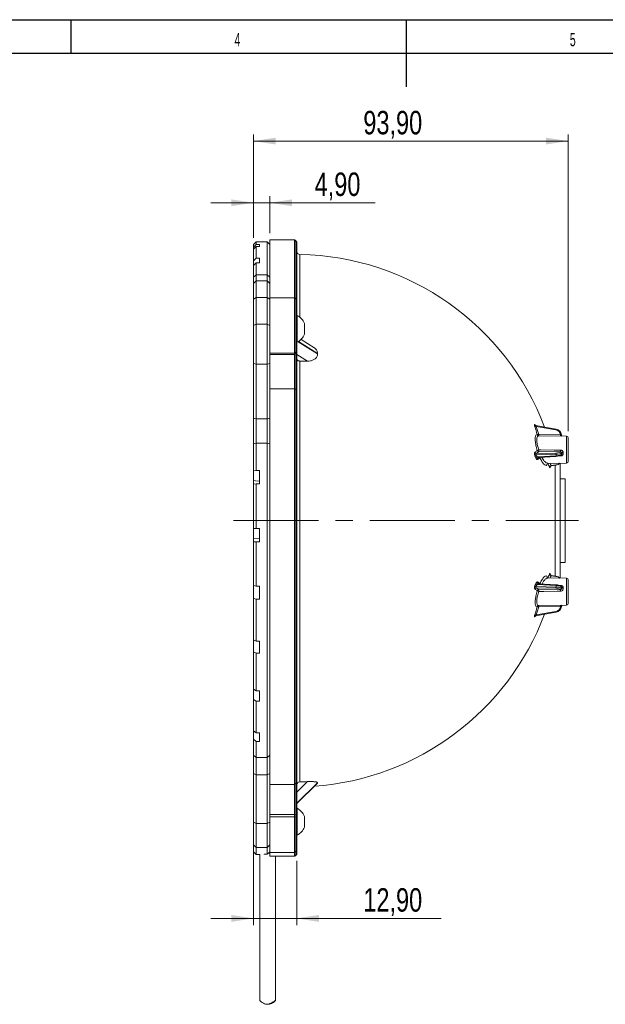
# Model space of a CAD drawing. Header units: millimetres. Extents: x 15 to 415, y 5 to 292.
# Tile 16 of 24: x 152 to 240, y 145 to 292. Entities that reach past the tile are written whole.
import ezdxf

# ---------------------------------------------------------------- set-up
doc = ezdxf.new("R2010")
doc.units = ezdxf.units.MM
doc.linetypes.add('CENTERX2', pattern=[20.32, 12.7, -2.54, 2.54, -2.54])
doc.layers.add('SLD-0', color=179, linetype='Continuous')
doc.styles.add('SLDTEXTSTYLE1', font='TXT', dxfattribs={"width": 0.75})
doc.styles.add('SLDTEXTSTYLE2', font='TXT', dxfattribs={"width": 0.589474})
doc.dimstyles.new('SLDDIMSTYLE4', dxfattribs={"dimtxt": 3.5, "dimasz": 3.302, "dimexe": 0, "dimexo": 0.0625, "dimgap": 0.875, "dimtad": 1, "dimlfac": 2, "dimrnd": 1e-09, "dimzin": 12, "dimdsep": 46, "dimtxsty": 'SLDTEXTSTYLE1', "dimsah": 1, "dimcen": 0.09, "dimadec": 0, "dimazin": 3, "dimtfac": 1, "dimtofl": 0, "dimtmove": 0, "dimatfit": 3, "dimfxl": 1, "dimfrac": 2, "dimtolj": 1, "dimtzin": 12, "dimarcsym": 0})
doc.dimstyles.new('SLDDIMSTYLE5', dxfattribs={"dimtxt": 3.5, "dimasz": 3.302, "dimexe": 0, "dimexo": 0.0625, "dimgap": 0.875, "dimtad": 1, "dimlfac": 2, "dimrnd": 1e-09, "dimzin": 12, "dimdsep": 46, "dimtxsty": 'SLDTEXTSTYLE1', "dimsah": 1, "dimcen": 0.09, "dimadec": 0, "dimazin": 3, "dimtfac": 1, "dimtmove": 0, "dimatfit": 0, "dimfxl": 1, "dimfrac": 2, "dimtolj": 1, "dimtzin": 12, "dimarcsym": 0})

# ---------------------------------------------------------------- blocks, each defined once
blk = doc.blocks.new('_D_3')
at = {"color": 7, "linetype": 'Continuous', "lineweight": 0}
for p, q in [((187.28, 259.63), (187.28, 275.09)), ((234.23, 230.79), (234.23, 275.09)), ((234.23, 274.09), (187.28, 274.09))]:
    blk.add_line(p, q, dxfattribs=at)
for points in [[(187.28, 274.09), (190.58, 273.59), (190.58, 274.6)], [(234.23, 274.09), (230.92, 274.6), (230.92, 273.59)]]:
    blk.add_solid(points, dxfattribs=at)
at = {"color": 7, "linetype": 'Continuous', "lineweight": 0, "insert": (203.66, 278.6), "char_height": 3.5, "attachment_point": 1, "style": 'SLDTEXTSTYLE1'}
blk.add_mtext('93,90', dxfattribs=at)
blk = doc.blocks.new('_D_4')
at = {"color": 7, "linetype": 'Continuous', "lineweight": 0}
for p, q in [((187.28, 222.45), (187.28, 157.06)), ((193.73, 166.66), (193.73, 157.06)), ((187.28, 158.06), (180.93, 158.06)), ((193.73, 158.06), (187.28, 158.06)), ((193.73, 158.06), (215.29, 158.06))]:
    blk.add_line(p, q, dxfattribs=at)
for points in [[(187.28, 158.06), (183.97, 158.57), (183.97, 157.55)], [(193.73, 158.06), (197.03, 157.55), (197.03, 158.57)]]:
    blk.add_solid(points, dxfattribs=at)
at = {"color": 7, "linetype": 'Continuous', "lineweight": 0, "insert": (203.66, 162.57), "char_height": 3.5, "attachment_point": 1, "style": 'SLDTEXTSTYLE1'}
blk.add_mtext('12,90', dxfattribs=at)
blk = doc.blocks.new('_D_5')
at = {"color": 7, "linetype": 'Continuous', "lineweight": 0}
for p, q in [((187.28, 264.89), (180.93, 264.89)), ((187.28, 259.63), (187.28, 265.89)), ((187.28, 264.89), (189.73, 264.89)), ((189.73, 260.33), (189.73, 265.89)), ((189.73, 264.89), (205.45, 264.89))]:
    blk.add_line(p, q, dxfattribs=at)
for points in [[(187.28, 264.89), (183.97, 265.39), (183.97, 264.38)], [(189.73, 264.89), (193.03, 264.38), (193.03, 265.39)]]:
    blk.add_solid(points, dxfattribs=at)
at = {"color": 7, "linetype": 'Continuous', "lineweight": 0, "insert": (196.4, 269.4), "char_height": 3.5, "attachment_point": 1, "style": 'SLDTEXTSTYLE1'}
blk.add_mtext('4,90', dxfattribs=at)

msp = doc.modelspace()

# ---------------------------------------------------------------- linework, layer by layer
at = {"color": 7, "linetype": 'Continuous', "lineweight": 15}
for p, q in [((187.675515, 259.03314), (187.275515, 258.633139)), ((189.325515, 259.03314), (187.675515, 259.03314)), ((187.675515, 259.03314), (187.675515, 258.665537)), ((189.725515, 258.633139), (189.325515, 259.03314)), ((189.325515, 254.116418), (189.325515, 259.03314)), ((193.413383, 259.33314), (189.725515, 259.33314)), ((189.725515, 259.33314), (189.725515, 252.829991)), ((193.681581, 259.127075), (193.519449, 259.289208)), ((193.725515, 259.021008), (193.725515, 250.405087)), ((187.675515, 258.665537), (187.275515, 258.270344)), ((187.275515, 258.270344), (187.275515, 258.633139)), ((187.275515, 257.957478), (187.675515, 258.352669)), ((187.275515, 258.270344), (187.275515, 257.957477)), ((187.275515, 256.243689), (187.275515, 257.957478)), ((188.175515, 258.665537), (187.675515, 258.665537)), ((187.675515, 258.352669), (187.675515, 256.617231)), ((187.675515, 258.352669), (188.175515, 258.352669)), ((188.175515, 258.665537), (188.175515, 258.352669)), ((187.675515, 256.617231), (187.275515, 256.243689)), ((187.275515, 256.243689), (187.275515, 255.526953)), ((187.275515, 255.526953), (187.675515, 255.900495)), ((188.175515, 256.617231), (187.675515, 256.617231)), ((187.675515, 255.900495), (187.675515, 254.116418)), ((187.675515, 255.900495), (188.175515, 255.900495)), ((188.175515, 256.617231), (188.175515, 255.900495)), ((187.275515, 253.763694), (187.275515, 255.526953)), ((187.675515, 254.116418), (187.275515, 253.763694)), ((187.275515, 252.829989), (187.275515, 253.763694)), ((187.675515, 253.229988), (187.275515, 252.829991)), ((187.275515, 250.473972), (187.275515, 252.829991)), ((187.675515, 254.116418), (187.675515, 253.22999)), ((187.675515, 254.116418), (189.325515, 254.116418)), ((187.675515, 253.229988), (187.675515, 250.741238)), ((187.675515, 253.229988), (189.325515, 253.229988)), ((189.325515, 253.22999), (189.325515, 254.116418)), ((189.325515, 254.116418), (189.725515, 253.763694)), ((189.325515, 250.741238), (189.325515, 253.229988)), ((189.325515, 253.229988), (189.725515, 252.829991)), ((189.725515, 252.870564), (189.725515, 252.829989)), ((189.725515, 252.829991), (189.725515, 250.473972)), ((187.675515, 250.741238), (187.275515, 250.473972)), ((187.275515, 246.550971), (187.275515, 250.473972)), ((187.675515, 250.741238), (187.675515, 246.786504)), ((189.325515, 250.741238), (187.675515, 250.741238)), ((189.325515, 246.786504), (189.325515, 250.741238)), ((189.325515, 250.741238), (189.725515, 250.473972)), ((193.413383, 250.717218), (189.725515, 250.717218)), ((189.725515, 250.473972), (189.725515, 246.55097)), ((193.681581, 250.511152), (193.519449, 250.673283)), ((193.725515, 250.405086), (193.725515, 242.696062)), ((193.804039, 248.067217), (193.725515, 248.067217)), ((193.804039, 248.067217), (193.804039, 247.325859)), ((193.804039, 247.325859), (193.804039, 244.067218)), ((187.275515, 246.550971), (187.675515, 246.786504)), ((187.275515, 240.894078), (187.275515, 246.550971)), ((187.675515, 246.786504), (187.675515, 240.810912)), ((187.675515, 246.786504), (189.325515, 246.786504)), ((189.325515, 240.810912), (189.325515, 246.786504)), ((189.325515, 246.786504), (189.725515, 246.550971)), ((189.725515, 246.550971), (189.725515, 240.894078)), ((194.875514, 246.86743), (194.875514, 246.570808)), ((194.875514, 246.570808), (194.875514, 245.267005)), ((193.725515, 244.067218), (193.804039, 244.067218)), ((196.274638, 243.290402), (194.374014, 244.486502)), ((193.519449, 242.487633), (193.681581, 242.613633)), ((193.681581, 242.399747), (193.681581, 242.613633)), ((193.725515, 242.696062), (193.725515, 242.482175)), ((193.413383, 242.45349), (189.725515, 242.45349)), ((189.725515, 242.239603), (193.413383, 242.239603)), ((193.413383, 242.239603), (193.413383, 242.45349)), ((193.413383, 237.12629), (193.413383, 242.239603)), ((193.519449, 242.487633), (193.519449, 242.273746)), ((193.519449, 242.273746), (193.681581, 242.399747)), ((193.519449, 242.273746), (193.519449, 237.105641)), ((193.681581, 237.029439), (193.681581, 242.399747)), ((193.725515, 242.482175), (193.725515, 236.979588)), ((195.317457, 241.2382), (193.725515, 242.240042)), ((194.216198, 241.260744), (194.216198, 178.441965)), ((187.275515, 240.894078), (187.675515, 240.810912)), ((187.275515, 232.72355), (187.275515, 240.894078)), ((187.675515, 240.810912), (187.675515, 232.640386)), ((189.325515, 240.810912), (187.675515, 240.810912)), ((189.325515, 240.810912), (189.725515, 240.894078)), ((189.325515, 232.640386), (189.325515, 240.810912)), ((189.725515, 240.894078), (189.725515, 232.72355)), ((193.413383, 237.12629), (189.725515, 237.12629)), ((193.413383, 178.051391), (193.413383, 237.12629)), ((193.519449, 237.105641), (193.519449, 178.092684)), ((193.519449, 237.105641), (193.681581, 237.029439)), ((193.681581, 178.245071), (193.681581, 237.029439)), ((193.725515, 236.979588), (193.725515, 178.344763)), ((187.275515, 232.72355), (187.675515, 232.640386)), ((187.275515, 228.885152), (187.275515, 232.72355)), ((187.675515, 232.640386), (189.325515, 232.640386)), ((187.675515, 232.640386), (187.675515, 228.996337)), ((189.325515, 232.640386), (189.725515, 232.72355)), ((189.325515, 228.996337), (189.325515, 232.640386)), ((189.725515, 232.72355), (189.725515, 231.932931)), ((189.725515, 231.932931), (189.725515, 180.353405)), ((232.398948, 231.097908), (229.412301, 231.620083)), ((232.375732, 230.988967), (229.461691, 231.498447)), ((229.81908, 230.116282), (229.803266, 230.117014)), ((233.979879, 230.044029), (229.808333, 230.116844)), ((229.81908, 230.301503), (233.075368, 230.243398)), ((234.225514, 229.794067), (234.225514, 226.285416)), ((187.275515, 228.885152), (187.675515, 228.996337)), ((187.275515, 224.864029), (187.275515, 228.885152)), ((187.675515, 228.996337), (187.675515, 224.926621)), ((189.325515, 228.996337), (187.675515, 228.996337)), ((189.325515, 182.101126), (189.325515, 228.996337)), ((189.325515, 228.996337), (189.725515, 228.885152)), ((232.399164, 227.340575), (229.446115, 227.255596)), ((229.461691, 227.439819), (232.375732, 227.523675)), ((229.572183, 226.942012), (232.399164, 227.118691)), ((233.075368, 227.710806), (229.81908, 227.75408)), ((229.836451, 226.848096), (232.382471, 227.007216)), ((232.399164, 227.118691), (232.399164, 227.340575)), ((187.675515, 224.926621), (187.275515, 224.864029)), ((188.175515, 224.926621), (187.675515, 224.926621)), ((188.175515, 224.926621), (188.175515, 222.951244)), ((231.127879, 225.985672), (233.979879, 226.035454)), ((231.659083, 225.645473), (232.375732, 225.743671)), ((231.714649, 225.608093), (232.393479, 225.701111)), ((232.250506, 209.184761), (232.250506, 225.724897)), ((233.000508, 208.847921), (233.000508, 226.001069)), ((187.275515, 224.864029), (187.275515, 223.447763)), ((187.275515, 222.888654), (187.275515, 223.459626)), ((233.750506, 223.68314), (233.000508, 223.68314)), ((233.750506, 211.18314), (233.750506, 223.68314)), ((187.275515, 216.276163), (187.275515, 222.888653)), ((187.675515, 222.951244), (187.675515, 216.255224)), ((187.675515, 222.951244), (188.175515, 222.951244)), ((187.675515, 216.255224), (187.275515, 216.276163)), ((187.275515, 214.752725), (187.275515, 216.272276)), ((188.175515, 216.255224), (187.675515, 216.255224)), ((188.175515, 216.255224), (188.175515, 214.257964)), ((187.275515, 214.752723), (187.275515, 214.278904)), ((187.275515, 207.738862), (187.275515, 214.278904)), ((187.275515, 214.278904), (187.675515, 214.257964)), ((187.675515, 214.257964), (187.675515, 207.635305)), ((187.675515, 214.257964), (188.175515, 214.257964)), ((233.000508, 211.18314), (233.750506, 211.18314)), ((233.979879, 208.830826), (231.132405, 208.880529)), ((232.375732, 209.122608), (231.659083, 209.220807)), ((232.393479, 209.16517), (231.714728, 209.258175)), ((187.275515, 207.738863), (187.275515, 205.807012)), ((187.675515, 207.635305), (187.275515, 207.738862)), ((188.175515, 207.635305), (187.675515, 207.635305)), ((188.175515, 207.635305), (188.175515, 205.703454)), ((229.446115, 207.610684), (232.399164, 207.525705)), ((232.375732, 207.342606), (229.461691, 207.426461)), ((232.399164, 207.74759), (229.572183, 207.924268)), ((229.731681, 208.059499), (229.726201, 208.064202)), ((232.382471, 207.859065), (229.835565, 208.018239)), ((232.399164, 207.525705), (232.399164, 207.74759)), ((233.221224, 207.504874), (233.214254, 207.547441)), ((234.225514, 208.580864), (234.225514, 205.072213)), ((187.275515, 199.625248), (187.275515, 205.807012)), ((187.275515, 205.807012), (187.675515, 205.703454)), ((229.81908, 207.112199), (233.075368, 207.155474)), ((187.675515, 205.703454), (187.675515, 199.4436)), ((187.675515, 205.703454), (188.175515, 205.703454)), ((229.803266, 204.749266), (229.81908, 204.749999)), ((229.808281, 204.749435), (233.979879, 204.822251)), ((233.075368, 204.622882), (229.81908, 204.564777)), ((229.412457, 203.246224), (232.398948, 203.768372)), ((229.461691, 203.367833), (232.375732, 203.877313)), ((187.675515, 199.4436), (187.275515, 199.625248)), ((187.275515, 199.625248), (187.275515, 197.843235)), ((188.175515, 199.4436), (187.675515, 199.4436)), ((188.175515, 199.4436), (188.175515, 197.661587)), ((187.275515, 192.289925), (187.275515, 197.843235)), ((187.275515, 197.843235), (187.675515, 197.661587)), ((187.675515, 197.661587), (187.675515, 192.038123)), ((187.675515, 197.661587), (188.175515, 197.661587)), ((187.675515, 192.038123), (187.275515, 192.289925)), ((187.275515, 192.289925), (187.275515, 190.735632)), ((188.175515, 192.038123), (187.675515, 192.038123)), ((188.175515, 192.038123), (188.175515, 190.48383)), ((187.275515, 186.05348), (187.275515, 190.735632)), ((187.275515, 190.735632), (187.675515, 190.48383)), ((187.675515, 190.48383), (187.675515, 185.74253)), ((187.675515, 190.48383), (188.175515, 190.48383)), ((187.675515, 185.74253), (187.275515, 186.05348)), ((187.275515, 186.05348), (187.275515, 184.794839)), ((188.175515, 185.74253), (187.675515, 185.74253)), ((188.175515, 185.74253), (188.175515, 184.483889)), ((187.275515, 184.794839), (187.675515, 184.483889)), ((187.275515, 182.440856), (187.275515, 184.794839)), ((187.675515, 184.483889), (187.675515, 182.101126)), ((187.675515, 184.483889), (188.175515, 184.483889)), ((187.275515, 182.440856), (187.675515, 182.101126)), ((187.275515, 179.681172), (187.275515, 182.440856)), ((189.325515, 182.101126), (189.725515, 182.440856)), ((187.675515, 182.101126), (189.325515, 182.101126)), ((187.675515, 182.101126), (187.675515, 179.481171)), ((189.325515, 179.481171), (189.325515, 182.101126)), ((187.275515, 179.681172), (187.675515, 179.481171)), ((187.275515, 172.447207), (187.275515, 179.681172)), ((189.325515, 179.481171), (187.675515, 179.481171)), ((187.675515, 179.481171), (187.675515, 172.247206)), ((189.325515, 179.481171), (189.725515, 179.681172)), ((189.325515, 172.247206), (189.325515, 179.481171)), ((189.725515, 180.353405), (189.725515, 179.681172)), ((189.725515, 179.681172), (189.725515, 172.447207)), ((189.725515, 178.051391), (193.413383, 178.051391)), ((193.413383, 173.556424), (193.413383, 178.051391)), ((193.519449, 178.092684), (193.681581, 178.245071)), ((193.519449, 178.092684), (193.519449, 173.549552)), ((193.681581, 173.524189), (193.681581, 178.245071)), ((195.317457, 178.477347), (193.725515, 176.905004)), ((193.725515, 178.344763), (193.725515, 173.507597)), ((196.839006, 178.321185), (193.725515, 175.246026)), ((196.839006, 178.305541), (193.725515, 175.230382)), ((193.739333, 175.226179), (196.810261, 178.259298)), ((196.839006, 178.305541), (196.800976, 178.268703)), ((193.413383, 173.556424), (189.725515, 173.556424)), ((193.413383, 173.220741), (193.413383, 173.556424)), ((193.519449, 173.549552), (193.681581, 173.524189)), ((193.519449, 173.549552), (193.519449, 173.213868)), ((193.681581, 173.188504), (193.681581, 173.524189)), ((193.804039, 174.493321), (193.725515, 174.493321)), ((193.725515, 173.507597), (193.725515, 173.171913)), ((193.804039, 174.493321), (193.804039, 170.517945)), ((187.275515, 172.447207), (187.675515, 172.247206)), ((187.275515, 169.050449), (187.275515, 172.447207)), ((187.675515, 172.247206), (189.325515, 172.247206)), ((187.675515, 172.247206), (187.675515, 168.659085)), ((189.725515, 172.447207), (189.325515, 172.247206)), ((189.325515, 168.659085), (189.325515, 172.247206)), ((193.413383, 173.220741), (189.725515, 173.220741)), ((189.725515, 172.447207), (189.725515, 169.050449)), ((193.413383, 167.900571), (193.413383, 173.220741)), ((193.519449, 173.213868), (193.519449, 167.943962)), ((193.519449, 173.213868), (193.681581, 173.188504)), ((193.681581, 168.104098), (193.681581, 173.188504)), ((193.725515, 173.171913), (193.725515, 168.20886)), ((194.875514, 173.293533), (194.875514, 171.70296)), ((193.725515, 170.49332), (193.804039, 170.49332)), ((193.804039, 170.517945), (193.804039, 170.49332)), ((194.875514, 171.70296), (194.875514, 171.693108)), ((187.275515, 169.050449), (187.675515, 168.659085)), ((187.275515, 167.983142), (187.275515, 169.050449)), ((189.725515, 169.050449), (189.325515, 168.659085)), ((189.725515, 169.050452), (189.725515, 167.900571)), ((187.275515, 167.983142), (187.675515, 167.583141)), ((189.325515, 168.659085), (187.675515, 168.659085)), ((187.675515, 168.659085), (187.675515, 167.583141)), ((187.675515, 167.583141), (188.225515, 167.583141)), ((188.225515, 167.583195), (188.225515, 145.800452)), ((188.875515, 167.645867), (189.325515, 167.645867)), ((188.875515, 167.645867), (188.875515, 167.595864)), ((189.325515, 167.645867), (189.325515, 168.659085)), ((189.725515, 167.80814), (189.487582, 167.80814)), ((193.413383, 167.900571), (189.725515, 167.900571)), ((189.725515, 167.900571), (189.725515, 167.345491)), ((193.413383, 167.345491), (193.413383, 167.900571)), ((193.519449, 167.943962), (193.681581, 168.104098)), ((193.519449, 167.943962), (193.519449, 167.389479)), ((193.681581, 167.551816), (193.681581, 168.104098)), ((193.725515, 168.20886), (193.725515, 167.658014)), ((193.413383, 167.345491), (189.725515, 167.345491)), ((190.575515, 145.803511), (190.575515, 167.345494)), ((193.681581, 167.551816), (193.519449, 167.389479))]:
    msp.add_line(p, q, dxfattribs=at)
at = {"color": 8, "linetype": 'Continuous', "lineweight": 15}
for p, q in [((193.413383, 250.717218), (193.413383, 259.33314)), ((193.519449, 259.289208), (193.519449, 250.673283)), ((193.681581, 250.511152), (193.681581, 259.127075)), ((194.216198, 257.176239), (194.216198, 247.793312)), ((193.413383, 242.45349), (193.413383, 250.717218)), ((193.519449, 250.673283), (193.519449, 242.487633)), ((193.681581, 242.613633), (193.681581, 250.511152)), ((196.839006, 242.320034), (193.940798, 244.143934)), ((196.839006, 242.39775), (194.002504, 244.182816)), ((229.389718, 231.650495), (229.416365, 231.619373)), ((229.399616, 231.622554), (229.389718, 231.650495)), ((233.979879, 226.035454), (233.979879, 230.044029)), ((233.075368, 227.09788), (232.845133, 227.093481)), ((233.213323, 227.319716), (233.221224, 227.361406)), ((233.979879, 204.822251), (233.979879, 208.830826)), ((232.881768, 207.772099), (233.075368, 207.7684)), ((229.416253, 203.246888), (229.389718, 203.215785))]:
    msp.add_line(p, q, dxfattribs=at)
at = {"color": 7, "linetype": 'CENTERX2', "lineweight": 0}
msp.add_line((184.293649, 217.43314), (235.750506, 217.43314), dxfattribs=at)
at = {"color": 7, "linetype": 'Continuous', "lineweight": 15, "flags": 128}
for points in [[(232.399164, 231.092837), (232.39916, 231.097581), (232.398948, 231.097908)], [(229.81908, 228.000275), (230.133476, 227.996549), (232.133022, 227.972948), (233.075368, 227.961885)], [(187.275515, 223.447763), (187.579, 223.400263), (188.175515, 223.306901)], [(187.275515, 222.888653), (187.312277, 222.894406), (187.675515, 222.951244)], [(188.175515, 214.79985), (187.328782, 214.755513), (187.275515, 214.752723)], [(233.075368, 206.904395), (232.575482, 206.898531), (230.57594, 206.874968), (229.81908, 206.866005)], [(232.399164, 203.773443), (232.39916, 203.7687), (232.398948, 203.768372)], [(189.725515, 168.046376), (189.648039, 167.9688), (189.325515, 167.645867)]]:
    msp.add_lwpolyline(points, dxfattribs=at)
at = {"color": 8, "linetype": 'Continuous', "lineweight": 15, "flags": 128}
for points in [[(232.399164, 227.118691), (232.39916, 227.091236), (232.398158, 227.066297), (232.396199, 227.044827), (232.393353, 227.027648), (232.389735, 227.015418), (232.385481, 227.008605), (232.382471, 227.007216)], [(231.544791, 225.430666), (231.535038, 225.467256), (231.534249, 225.484025)], [(231.534234, 209.383167), (231.535038, 209.399024), (231.544791, 209.435614)], [(232.399164, 207.74759), (232.39916, 207.775044), (232.398158, 207.799983), (232.396199, 207.821453), (232.393353, 207.838632), (232.389735, 207.850862), (232.385481, 207.857675), (232.382471, 207.859065)], [(229.389718, 203.215785), (229.400488, 203.245706), (229.400551, 203.245843)]]:
    msp.add_lwpolyline(points, dxfattribs=at)
at = {"color": 7, "linetype": 'Continuous', "lineweight": 15}
for centre, radius, start, end in [((193.413383, 259.18314), 0.15, 45, 90), ((193.575515, 259.021008), 0.15, 0, 45), ((194.225515, 257.676152), 0.5, 180, 268.93231499), ((193.475515, 217.43314), 39.75, 20.55696839, 88.93231499), ((193.413383, 250.567218), 0.15, 45, 90), ((193.575515, 250.405086), 0.15, 0, 45), ((192.772004, 246.067218), 2.250577, 20.82770465, 62.70546), ((192.772004, 246.067218), 2.250577, 297.29454, 339.17229535), ((193.620024, 242.699365), 0.105542, 305.67892755, 358.20669127), ((193.41595, 242.627335), 0.173864, 269.15394739, 306.53306827), ((193.41595, 242.413448), 0.173864, 269.15394739, 306.53306827), ((193.620024, 242.485478), 0.105542, 305.67892755, 358.20669127), ((193.475979, 178.191713), 63.073374, 88.32696572, 89.32757097), ((218.617536, 242.358892), 21.778565, 179.89777208, 180.10222792), ((193.418427, 236.869463), 0.256876, 66.84183314, 91.12513279), ((193.663068, 236.968839), 0.063365, 9.76668207, 73.01237859), ((229.307344, 231.89811), 0.428431, 261.10686596, 291.11612934), ((195.79064, 220.839207), 35.100578, 15.61172353, 17.63813083), ((220.15221, 220.897933), 14.175653, 49.33418045, 49.99843885), ((195.812923, 220.799609), 35.308705, 15.61126016, 17.6383917), ((229.677469, 230.710514), 0.432832, 259.18737558, 289.09730165), ((233.975515, 229.794067), 0.25, 0, 89), ((224.638002, 233.21016), 7.243596, 309.45508532, 313.19659321), ((231.1875, 223.305505), 4.890137, 106.25021778, 108.98955142), ((229.844815, 228.015973), 0.263154, 199.18150472, 264.38791469), ((235.784697, 227.877178), 5.966887, 178.81789984, 181.18210016), ((239.048845, 227.836345), 5.974796, 178.79604251, 181.20395749), ((229.49105, 227.702159), 0.263979, 198.77140514, 263.61442897), ((229.589785, 226.851622), 0.428761, 109.57747419, 139.35872654), ((199.206874, 214.866286), 32.463482, 21.60449478, 22.19727305), ((229.711201, 226.538384), 0.426898, 109.004786, 138.85680288), ((199.169569, 214.901624), 32.699998, 21.60511927, 22.1973114), ((224.830755, 233.066626), 7.287422, 309.45482469, 313.19720831), ((224.709551, 232.165818), 7.483504, 311.46221499, 314.88519304), ((231.937855, 227.374588), 0.462561, 355.78305817, 18.80243533), ((233.413931, 227.222406), 0.388487, 82.32940049, 119.73871877), ((233.419433, 227.129374), 0.305165, 81.26344243, 130.50504675), ((210.904602, 216.329517), 22.44297, 23.88995624, 25.60159495), ((231.701347, 225.36741), 0.281257, 98.64252836, 169.53400713), ((232.333433, 225.731285), 0.067202, 333.31960411, 12.00822235), ((233.975515, 226.285416), 0.25, 271, 0), ((210.903273, 218.537372), 22.444432, 334.3984685, 336.10999624), ((231.701347, 209.49887), 0.281257, 190.46598216, 261.35752422), ((232.333431, 209.134995), 0.067204, 347.99201022, 26.67995364), ((233.975515, 208.580864), 0.25, 0, 89), ((229.491049, 207.164121), 0.263978, 96.38546178, 161.22857516), ((224.637392, 201.655425), 7.244521, 46.8036565, 50.54468612), ((199.209819, 219.998815), 32.460309, 337.80269075, 338.39552676), ((229.589785, 208.014656), 0.42876, 220.64101425, 250.42240316), ((229.711194, 208.327886), 0.426886, 221.14272456, 250.99557754), ((199.147713, 219.973422), 32.723546, 337.80293435, 338.39470118), ((224.830824, 201.799732), 7.287318, 46.80276624, 50.54520329), ((224.709372, 202.700258), 7.483775, 45.11493464, 48.53778514), ((231.937855, 207.491692), 0.462561, 341.19755354, 4.21694566), ((233.419434, 207.736909), 0.305168, 229.49524801, 278.73636136), ((233.413932, 207.643882), 0.388495, 240.26172784, 277.67027849), ((229.844815, 206.850307), 0.263154, 95.61210962, 160.81830869), ((231.187194, 211.559782), 4.889098, 251.01004925, 253.74996706), ((235.784691, 206.989102), 5.966881, 178.8178989, 181.1821011), ((239.048845, 207.029935), 5.974796, 178.79604272, 181.20395728), ((195.789891, 214.027298), 35.10136, 342.36188817, 344.3882499), ((195.811971, 214.066958), 35.3097, 342.36163305, 344.38870703), ((229.677471, 204.155786), 0.432813, 70.90204135, 100.81334433), ((233.975515, 205.072213), 0.25, 271, 0), ((193.475515, 217.43314), 39.75, 274.11929372, 339.43473861), ((229.307345, 202.968176), 0.428424, 68.88368554, 98.8933927), ((220.142224, 213.980211), 14.19116, 310.00165486, 310.66518473), ((193.414145, 178.206298), 0.154909, 269.71795454, 312.82603995), ((193.588616, 178.345567), 0.136901, 312.77072305, 359.66353672), ((193.475711, 218.645212), 40.210066, 271.05518753, 272.62524366), ((197.721444, 178.313363), 0.882473, 179.49215484, 180.50784516), ((193.4197, 172.831971), 0.724481, 82.08620146, 90.49960838), ((193.685147, 173.467173), 0.057128, 45.04031443, 93.57947595), ((192.772004, 172.493321), 2.250577, 20.82770465, 62.70546), ((193.419706, 172.496416), 0.724352, 82.08530369, 90.50020992), ((193.685151, 173.131495), 0.057122, 45.0390156, 93.58345057), ((192.772004, 172.493321), 2.250577, 297.29454, 339.17229535), ((193.413541, 168.051513), 0.150943, 269.93988596, 314.55883077), ((193.578255, 168.209022), 0.14726, 314.56013206, 359.93676247)]:
    msp.add_arc(centre, radius, start, end, dxfattribs=at)
at = {"color": 8, "linetype": 'Continuous', "lineweight": 15}
for centre, radius, start, end in [((229.459126, 231.809325), 0.20163, 195.0807598, 230.11471151), ((233.352768, 230.837699), 0.988677, 164.74062781, 171.19917952), ((229.825073, 230.355258), 0.23924, 196.98615714, 264.77011011), ((233.263912, 230.20443), 3.446199, 178.38587767, 181.45938776), ((236.868651, 230.141604), 3.794649, 178.46281627, 181.23487745), ((229.882881, 226.632564), 0.230775, 132.05719096, 198.91976295), ((211.045279, 216.51521), 22.545302, 23.88950261, 24.85689602), ((232.439582, 225.745316), 0.063872, 181.47510177, 223.79587155), ((211.029799, 218.358087), 22.562296, 335.14345912, 336.11012349), ((232.439604, 209.120956), 0.063894, 136.21184154, 178.51772917), ((229.883053, 208.233705), 0.230941, 161.09158896, 227.22009269), ((245.704401, 207.563525), 12.630695, 179.07059817, 179.40299079), ((229.825074, 204.511022), 0.23924, 95.22996364, 163.01397078), ((233.26396, 204.66185), 3.446247, 178.54062546, 181.61410835), ((236.868579, 204.724676), 3.794577, 178.7651025, 181.537205), ((229.459112, 203.056961), 0.201615, 129.74857662, 164.91961697), ((233.352865, 204.028601), 0.988775, 188.80108687, 195.25901566)]:
    msp.add_arc(centre, radius, start, end, dxfattribs=at)
at = {"color": 7, "linetype": 'Continuous', "lineweight": 15}
for centre, major_axis, ratio, start_param, end_param in [((232.228132, 230.18107), (0.848218, -0.056964), 0.9656328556, 0.1454220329, 1.4610221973), ((232.225515, 230.142253), (0.99848, -0.057064), 0.9657138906, 0.1478113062, 1.4513983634), ((232.228132, 227.742817), (0.849991, -0.01536), 0.258740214, 4.8915974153, 6.2071975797), ((232.228132, 227.226222), (0.849991, 0.01536), 0.258740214, 4.8822463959, 6.1978465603), ((232.225515, 227.59795), (0.999992, -0.01536), 0.2587620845, 4.8908964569, 6.194483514), ((232.225515, 227.371089), (0.999992, 0.01536), 0.2587620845, 4.8829473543, 6.1865344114), ((232.225515, 226.439809), (0.99989, 0.020975), 0.7069511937, 4.8720927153, 5.5842621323), ((232.225515, 208.426471), (0.99989, -0.020975), 0.7069511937, 0.6675213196, 1.4110925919), ((232.228132, 207.640058), (0.849991, -0.01536), 0.258740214, 0.0853387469, 1.4009389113), ((232.228132, 207.123463), (0.849991, 0.01536), 0.258740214, 0.0759877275, 1.3915878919), ((232.225515, 207.495191), (0.999992, -0.01536), 0.2587620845, 0.0966508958, 1.4002379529), ((232.225515, 207.26833), (0.999992, 0.01536), 0.2587620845, 0.0887017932, 1.3922888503), ((232.228132, 204.68521), (0.848218, 0.056964), 0.9656328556, 4.8221631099, 6.1377632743), ((232.225515, 204.724027), (0.99848, 0.057064), 0.9657138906, 4.8317869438, 6.1353740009)]:
    msp.add_ellipse(centre, major_axis=major_axis, ratio=ratio, start_param=start_param, end_param=end_param, dxfattribs=at)
at = {"color": 8, "linetype": 'Continuous', "lineweight": 15}
for centre, major_axis, start_param, end_param in [((232.228132, 226.33376), (0.849871, 0.020973), 4.8694792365, 5.6939889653), ((232.228132, 208.532521), (0.849871, -0.020973), 0.5891963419, 1.4137060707)]:
    msp.add_ellipse(centre, major_axis=major_axis, ratio=0.7068914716, start_param=start_param, end_param=end_param, dxfattribs=at)
at = {"color": 7, "linetype": 'Continuous', "lineweight": 15}
for points, knots in [([(196.274207, 243.289647), (196.277895, 243.287666), (196.350718, 243.248555), (196.468718, 243.150173), (196.619296, 242.998502), (196.730028, 242.831789), (196.818751, 242.631753), (196.83149, 242.484579), (196.839006, 242.39775)], [0, 0, 0, 0, 0.0101351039, 0.2001459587, 0.3853987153, 0.56642907, 0.7442039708, 1, 1, 1, 1]), ([(193.725515, 241.575571), (193.731047, 241.540151), (193.742112, 241.469313), (193.828411, 241.374914), (193.955408, 241.303682), (194.093047, 241.266877), (194.1826, 241.262417), (194.216198, 241.260744)], [0, 0, 0, 0, 0.2174604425, 0.434917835, 0.6523110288, 0.8695578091, 1, 1, 1, 1]), ([(196.839006, 242.320034), (196.824444, 242.19965), (196.802666, 242.019613), (196.641593, 241.749728), (196.447959, 241.560626), (196.199991, 241.414881), (195.988826, 241.329085), (195.697554, 241.250225), (195.467112, 241.242934), (195.317457, 241.2382)], [0, 0, 0, 0, 0.1989086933, 0.2974705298, 0.4965145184, 0.6002925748, 0.704055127, 0.8078061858, 1, 1, 1, 1]), ([(229.241113, 231.474829), (229.236727, 231.489012), (229.220896, 231.540215), (229.201027, 231.62179), (229.190213, 231.70659), (229.196753, 231.763707), (229.221709, 231.785236), (229.250216, 231.766309), (229.26444, 231.756865)], [0, 0, 0, 0, 0.0716871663, 0.2588110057, 0.4327233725, 0.6119356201, 0.806358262, 1, 1, 1, 1]), ([(229.413336, 231.622458), (229.4038, 231.623442), (229.377098, 231.626197), (229.347992, 231.641557), (229.331184, 231.653434), (229.329938, 231.65454), (229.329774, 231.654685)], [0, 0, 0, 0, 0.2267612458, 0.6349524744, 0.9519772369, 1, 1, 1, 1]), ([(229.596271, 227.929511), (229.52845, 228.1782), (229.392667, 228.676102), (229.295171, 229.364093), (229.298122, 229.888764), (229.395246, 230.233938), (229.527271, 230.267714), (229.596271, 230.285366)], [0, 0, 0, 0, 0.2038413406, 0.4081123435, 0.6028534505, 0.7924403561, 1, 1, 1, 1]), ([(229.81908, 230.116282), (229.749692, 230.10069), (229.617244, 230.070928), (229.519057, 229.761063), (229.516071, 229.28863), (229.614679, 228.668986), (229.750876, 228.223408), (229.81908, 228.000275)], [0, 0, 0, 0, 0.2082653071, 0.3975369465, 0.5915386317, 0.7954541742, 1, 1, 1, 1]), ([(233.075368, 230.243398), (233.08961, 230.241542), (233.120279, 230.237545), (233.158846, 230.237204), (233.191154, 230.236853), (233.21596, 230.235452), (233.219416, 230.23044), (233.221224, 230.227819)], [0, 0, 0, 0, 0.1831905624, 0.394466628, 0.5433825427, 0.7612095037, 1, 1, 1, 1]), ([(233.331194, 230.055352), (233.323054, 230.059956), (233.29689, 230.074756), (233.250998, 230.127378), (233.22182, 230.187362), (233.223754, 230.22238), (233.224081, 230.228297)], [0, 0, 0, 0, 0.1669575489, 0.536618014, 0.9216943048, 1, 1, 1, 1]), ([(233.075368, 227.961885), (233.117152, 227.957961), (233.201896, 227.950004), (233.307754, 227.896663), (233.393136, 227.819874), (233.453679, 227.723692), (233.461833, 227.645375), (233.465785, 227.607417)], [0, 0, 0, 0, 0.2138354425, 0.4336826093, 0.5924520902, 0.8024698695, 1, 1, 1, 1]), ([(229.26444, 227.130883), (229.262691, 227.135224), (229.24722, 227.173609), (229.22153, 227.25077), (229.197002, 227.365891), (229.189544, 227.478516), (229.203643, 227.571982), (229.228645, 227.602163), (229.241113, 227.617213)], [0, 0, 0, 0, 0.0227758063, 0.2014131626, 0.3756006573, 0.5669551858, 0.7840554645, 1, 1, 1, 1]), ([(229.461691, 227.439819), (229.444998, 227.434264), (229.420178, 227.426006), (229.396934, 227.403119), (229.386515, 227.38324), (229.383198, 227.362589), (229.386408, 227.338156), (229.395036, 227.317408), (229.412454, 227.289095), (229.429596, 227.270301), (229.444318, 227.257195), (229.446115, 227.255596)], [0, 0, 0, 0, 0.2544833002, 0.3783637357, 0.4686691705, 0.5591058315, 0.6315882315, 0.7393732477, 0.7873350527, 0.9740466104, 1, 1, 1, 1]), ([(229.664574, 226.557736), (229.659553, 226.553982), (229.636453, 226.536707), (229.585952, 226.54119), (229.515703, 226.597877), (229.447285, 226.690528), (229.408935, 226.776287), (229.389718, 226.819259)], [0, 0, 0, 0, 0.0717827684, 0.3302322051, 0.5710217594, 0.7850484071, 1, 1, 1, 1]), ([(229.729263, 226.803045), (229.731218, 226.805269), (229.748689, 226.825148), (229.795423, 226.847478), (229.828293, 226.845086), (229.835486, 226.844563)], [0, 0, 0, 0, 0.089584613, 0.8007711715, 1, 1, 1, 1]), ([(233.221224, 227.559728), (233.219852, 227.575913), (233.217054, 227.608931), (233.195037, 227.650377), (233.163452, 227.683659), (233.123526, 227.707105), (233.091195, 227.70959), (233.075368, 227.710806)], [0, 0, 0, 0, 0.2089871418, 0.4263404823, 0.5850232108, 0.7968532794, 1, 1, 1, 1]), ([(233.465785, 227.430999), (233.465757, 227.427181), (233.465439, 227.385144), (233.445783, 227.304532), (233.383041, 227.21768), (233.295364, 227.151136), (233.193599, 227.10791), (233.113002, 227.101072), (233.075368, 227.09788)], [0, 0, 0, 0, 0.0205458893, 0.2262123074, 0.4376603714, 0.5874132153, 0.8073440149, 1, 1, 1, 1]), ([(233.075368, 227.22278), (233.089597, 227.224534), (233.120237, 227.22831), (233.159019, 227.24646), (233.190632, 227.274092), (233.209859, 227.298169), (233.21284, 227.316711), (233.213323, 227.319716)], [0, 0, 0, 0, 0.2280401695, 0.4910436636, 0.6764161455, 0.9475713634, 1, 1, 1, 1]), ([(233.221224, 227.361406), (233.221136, 227.394218), (233.220961, 227.459843), (233.221136, 227.526433), (233.221224, 227.559728)], [0, 0, 0, 0, 0.5000028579, 1, 1, 1, 1]), ([(233.465785, 227.607417), (233.465677, 227.577745), (233.465461, 227.518402), (233.465677, 227.460133), (233.465785, 227.430999)], [0, 0, 0, 0, 0.5000007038, 1, 1, 1, 1]), ([(231.090581, 225.977454), (231.088622, 225.974081), (231.079207, 225.957875), (231.109519, 225.972382), (231.133523, 225.98387)], [0, 0, 0, 0, 0.2081262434, 1, 1, 1, 1]), ([(231.544791, 225.430666), (231.544192, 225.412316), (231.542621, 225.364143), (231.528529, 225.316479), (231.50136, 225.30481), (231.465296, 225.33656), (231.438278, 225.391188), (231.42477, 225.418501)], [0, 0, 0, 0, 0.1325836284, 0.3480528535, 0.565043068, 0.78252838, 1, 1, 1, 1]), ([(231.532941, 225.456451), (231.532937, 225.456411), (231.532694, 225.453846), (231.533772, 225.462366), (231.542076, 225.486091), (231.570749, 225.534863), (231.630068, 225.587311), (231.687508, 225.600789), (231.715164, 225.607278)], [0, 0, 0, 0, 0.00201642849, 0.12942785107, 0.25819145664, 0.44696268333, 0.73372577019, 1, 1, 1, 1]), ([(229.990574, 208.002691), (230.102989, 208.231321), (230.327846, 208.688635), (230.659341, 209.100706), (230.930955, 209.230976), (231.085966, 209.093604), (231.130266, 208.899628), (231.144132, 208.838912)], [0, 0, 0, 0, 0.2305817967, 0.46121724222, 0.6885618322, 0.90251817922, 1, 1, 1, 1]), ([(231.121874, 208.880708), (231.120748, 208.881291), (231.116573, 208.883454), (231.103393, 208.888946), (231.093766, 208.892957)], [0, 0, 0, 0, 0.2695563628, 1, 1, 1, 1]), ([(231.42477, 209.447779), (231.433649, 209.466423), (231.4559, 209.513143), (231.489484, 209.554745), (231.519749, 209.559019), (231.540455, 209.521186), (231.543346, 209.46414), (231.544791, 209.435614)], [0, 0, 0, 0, 0.1434174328, 0.3593867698, 0.5736183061, 0.7867894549, 1, 1, 1, 1]), ([(231.714743, 209.261481), (231.706855, 209.261595), (231.668403, 209.262149), (231.611045, 209.295145), (231.561896, 209.344316), (231.540068, 209.384549), (231.533352, 209.407144), (231.533168, 209.408631), (231.53309, 209.409262)], [0, 0, 0, 0, 0.0754226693, 0.3676833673, 0.5905632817, 0.7640153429, 0.8998949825, 1, 1, 1, 1]), ([(229.241113, 207.249068), (229.236727, 207.253239), (229.220896, 207.2683), (229.201027, 207.312023), (229.190213, 207.393421), (229.196753, 207.498586), (229.221709, 207.620085), (229.250216, 207.697012), (229.26444, 207.735397)], [0, 0, 0, 0, 0.0716866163, 0.2588116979, 0.4327222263, 0.6119365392, 0.8063585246, 1, 1, 1, 1]), ([(229.446115, 207.610684), (229.432088, 207.597154), (229.411253, 207.577058), (229.392712, 207.544507), (229.38481, 207.520629), (229.38348, 207.500246), (229.388211, 207.477764), (229.397324, 207.463422), (229.415766, 207.444978), (229.435949, 207.433817), (229.455826, 207.428137), (229.461691, 207.426461)], [0, 0, 0, 0, 0.2052757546, 0.3049056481, 0.3794337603, 0.4681579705, 0.5321625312, 0.6659567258, 0.6998270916, 0.9114402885, 1, 1, 1, 1]), ([(229.389718, 208.047022), (229.408651, 208.089391), (229.45076, 208.183627), (229.524006, 208.277896), (229.601832, 208.335144), (229.642515, 208.317895), (229.664574, 208.308543)], [0, 0, 0, 0, 0.2119492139, 0.4714087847, 0.7133971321, 1, 1, 1, 1]), ([(229.837409, 208.019802), (229.807155, 208.024124), (229.765814, 208.030031), (229.740453, 208.055419), (229.733652, 208.062229)], [0, 0, 0, 0, 0.7318016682, 1, 1, 1, 1]), ([(233.219328, 207.531206), (233.196437, 207.576462), (233.153508, 207.661335), (233.009108, 207.742693), (232.790654, 207.813039), (232.539342, 207.848223), (232.40499, 207.857508), (232.382471, 207.859065)], [0, 0, 0, 0, 0.1861112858, 0.3490284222, 0.6683637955, 0.9444138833, 1, 1, 1, 1]), ([(233.075368, 207.7684), (233.117152, 207.764568), (233.201896, 207.756796), (233.307754, 207.70829), (233.393136, 207.637618), (233.453679, 207.547811), (233.461833, 207.472017), (233.465785, 207.435281)], [0, 0, 0, 0, 0.2138355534, 0.4336823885, 0.5924522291, 0.8024695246, 1, 1, 1, 1]), ([(233.075368, 207.155474), (233.08961, 207.156422), (233.120279, 207.158463), (233.158846, 207.179311), (233.191154, 207.210734), (233.215961, 207.252583), (233.219417, 207.28802), (233.221224, 207.306552)], [0, 0, 0, 0, 0.1831907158, 0.3944676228, 0.5433846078, 0.7612093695, 1, 1, 1, 1]), ([(233.465785, 207.258863), (233.465757, 207.254947), (233.465439, 207.211835), (233.445783, 207.127708), (233.383041, 207.034557), (233.295364, 206.962088), (233.193599, 206.914574), (233.113002, 206.907636), (233.075368, 206.904395)], [0, 0, 0, 0, 0.0205461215, 0.2262125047, 0.4376606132, 0.5874133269, 0.8073441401, 1, 1, 1, 1]), ([(233.221224, 207.306552), (233.221136, 207.339847), (233.220961, 207.406437), (233.221136, 207.472062), (233.221224, 207.504874)], [0, 0, 0, 0, 0.4999990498, 1, 1, 1, 1]), ([(233.465785, 207.435281), (233.465677, 207.406147), (233.465461, 207.347878), (233.465677, 207.288535), (233.465785, 207.258863)], [0, 0, 0, 0, 0.5000004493, 1, 1, 1, 1]), ([(229.596271, 204.580913), (229.52845, 204.597902), (229.392667, 204.631916), (229.295171, 204.989156), (229.298122, 205.523828), (229.395246, 206.198594), (229.527271, 206.683398), (229.596271, 206.93677)], [0, 0, 0, 0, 0.20384149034, 0.40811247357, 0.6028533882, 0.79244029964, 1, 1, 1, 1]), ([(229.81908, 206.866005), (229.749692, 206.638673), (229.617244, 206.204742), (229.519057, 205.597113), (229.516071, 205.115643), (229.614679, 204.794952), (229.750876, 204.764998), (229.81908, 204.749999)], [0, 0, 0, 0, 0.208265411, 0.3975371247, 0.5915385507, 0.7954542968, 1, 1, 1, 1]), ([(233.221224, 204.63846), (233.219852, 204.636113), (233.217054, 204.631326), (233.195037, 204.629515), (233.163452, 204.629083), (233.123526, 204.62896), (233.091195, 204.62488), (233.075368, 204.622882)], [0, 0, 0, 0, 0.2089836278, 0.4263388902, 0.5850221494, 0.7968528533, 1, 1, 1, 1]), ([(233.222528, 204.637465), (233.228254, 204.66718), (233.23877, 204.721753), (233.283615, 204.778746), (233.318495, 204.805548), (233.329596, 204.81084), (233.329727, 204.810902)], [0, 0, 0, 0, 0.3964090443, 0.7280215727, 0.9968107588, 1, 1, 1, 1]), ([(229.26444, 203.109416), (229.262691, 203.107985), (229.247221, 203.095337), (229.22153, 203.083813), (229.197002, 203.10194), (229.189544, 203.161955), (229.203643, 203.263604), (229.228645, 203.348911), (229.241113, 203.39145)], [0, 0, 0, 0, 0.0227765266, 0.2014137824, 0.3756007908, 0.5669560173, 0.7840556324, 1, 1, 1, 1]), ([(229.330385, 203.211986), (229.331058, 203.212569), (229.3338, 203.214947), (229.358847, 203.2325), (229.392628, 203.241024), (229.412219, 203.245967)], [0, 0, 0, 0, 0.120040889, 0.4896610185, 1, 1, 1, 1]), ([(194.216198, 178.441965), (194.160127, 178.435473), (194.047985, 178.422489), (193.899854, 178.334635), (193.789122, 178.207285), (193.733026, 178.070154), (193.72757, 177.98133), (193.725515, 177.947859)], [0, 0, 0, 0, 0.21707961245, 0.43415587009, 0.65130795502, 0.86860533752, 1, 1, 1, 1]), ([(195.317457, 178.477347), (195.405774, 178.480744), (195.58187, 178.487516), (195.837236, 178.488841), (196.075023, 178.483676), (196.287916, 178.4718), (196.470337, 178.453964), (196.618879, 178.430893), (196.730134, 178.403316), (196.818711, 178.367581), (196.831475, 178.3384), (196.839006, 178.321185)], [0, 0, 0, 0, 0.1135767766, 0.2264636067, 0.3376748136, 0.4465659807, 0.5528009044, 0.6563759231, 0.7575903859, 0.8569843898, 1, 1, 1, 1]), ([(193.725515, 167.658014), (193.723843, 167.641138), (193.720501, 167.607385), (193.700516, 167.572164), (193.685322, 167.555836), (193.681581, 167.551816)], [0, 0, 0, 0, 0.4297974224, 0.8596036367, 1, 1, 1, 1]), ([(193.519449, 167.389479), (193.506373, 167.378746), (193.48022, 167.357279), (193.441223, 167.346485), (193.418922, 167.345689), (193.413383, 167.345491)], [0, 0, 0, 0, 0.4290809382, 0.8581830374, 1, 1, 1, 1]), ([(189.510438, 145.240542), (189.61634, 145.252359), (189.852539, 145.278713), (190.150527, 145.444351), (190.393507, 145.618923), (190.543287, 145.754183), (190.591144, 145.816676), (190.543102, 145.803006), (190.410763, 145.722313), (190.197506, 145.58443), (189.91728, 145.415651), (189.609249, 145.279486), (189.31492, 145.227686), (189.025974, 145.263829), (188.717597, 145.397959), (188.445517, 145.588202), (188.279606, 145.733634), (188.213515, 145.803575), (188.228655, 145.800734), (188.230166, 145.800451)], [0, 0, 0, 0, 0.0561725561, 0.125284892, 0.1964417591, 0.2642265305, 0.321498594, 0.3789068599, 0.4337206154, 0.4942336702, 0.5671774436, 0.629307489, 0.6752092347, 0.7212537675, 0.7815495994, 0.8651629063, 0.9353956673, 0.9935549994, 1, 1, 1, 1])]:
    msp.add_open_spline(points, degree=3, knots=knots, dxfattribs=at)
at = {"color": 8, "linetype": 'Continuous', "lineweight": 15}
for points, knots in [([(229.412163, 231.6193), (229.410306, 231.619905), (229.401923, 231.622635), (229.392903, 231.620931), (229.384754, 231.61565), (229.383491, 231.605997), (229.388205, 231.590031), (229.397326, 231.574478), (229.415764, 231.548571), (229.435948, 231.524963), (229.455826, 231.504488), (229.461691, 231.498447)], [0, 0, 0, 0, 0.0344374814, 0.1554830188, 0.246027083, 0.3538284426, 0.4315951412, 0.5941446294, 0.6353005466, 0.8924052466, 1, 1, 1, 1]), ([(229.572183, 226.942012), (229.592146, 226.926291), (229.634161, 226.893203), (229.707094, 226.8642), (229.776185, 226.846565), (229.818786, 226.849668), (229.835453, 226.850881)], [0, 0, 0, 0, 0.2363572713, 0.497443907, 0.8033804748, 1, 1, 1, 1]), ([(231.125651, 225.981329), (231.098226, 225.889117), (231.038136, 225.687071), (230.842968, 225.658697), (230.580437, 225.850626), (230.281327, 226.263373), (230.083195, 226.672387), (229.990574, 226.86359)], [0, 0, 0, 0, 0.168163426, 0.3684596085, 0.5782635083, 0.8028496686, 1, 1, 1, 1]), ([(230.310722, 226.877737), (230.372504, 226.765021), (230.540645, 226.458263), (230.804974, 226.149444), (231.024364, 225.971592), (231.108699, 226.001202), (231.127495, 226.007801)], [0, 0, 0, 0, 0.2090737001, 0.5689961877, 0.9039422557, 1, 1, 1, 1]), ([(231.659083, 225.645473), (231.667723, 225.635895), (231.684957, 225.61679), (231.704419, 225.605951), (231.712395, 225.60918), (231.714318, 225.609959)], [0, 0, 0, 0, 0.432826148, 0.8632952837, 1, 1, 1, 1]), ([(231.13223, 208.870359), (231.052163, 208.851158), (230.883427, 208.810692), (230.586587, 208.477613), (230.393626, 208.132181), (230.3133, 207.988382)], [0, 0, 0, 0, 0.3451556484, 0.7273972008, 1, 1, 1, 1]), ([(231.714534, 209.256377), (231.710066, 209.256912), (231.698981, 209.258237), (231.679058, 209.244082), (231.664786, 209.227453), (231.659083, 209.220807)], [0, 0, 0, 0, 0.2883926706, 0.715611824, 1, 1, 1, 1]), ([(229.836421, 208.014536), (229.824217, 208.016209), (229.786434, 208.021388), (229.716517, 208.004961), (229.638329, 207.976401), (229.591826, 207.939749), (229.572183, 207.924268)], [0, 0, 0, 0, 0.1460157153, 0.4520360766, 0.7685453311, 1, 1, 1, 1]), ([(229.461691, 203.367833), (229.444997, 203.350226), (229.420177, 203.324049), (229.396935, 203.291602), (229.386511, 203.271984), (229.383212, 203.258233), (229.38636, 203.248097), (229.395248, 203.245117), (229.404492, 203.244625), (229.409961, 203.246358), (229.412301, 203.247099)], [0, 0, 0, 0, 0.3091447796, 0.4596339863, 0.5693345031, 0.6791985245, 0.7672491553, 0.8981850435, 0.9564492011, 1, 1, 1, 1])]:
    msp.add_open_spline(points, degree=3, knots=knots, dxfattribs=at)
at = {"layer": 'SLD-0', "color": 179, "linetype": 'Continuous'}
for p, q in [((15.078844, 292.21478), (415.078844, 292.21478)), ((160.078844, 287.21478), (160.078844, 292.21478)), ((210.078844, 282.21478), (210.078844, 292.21478)), ((20.078844, 287.21478), (410.078844, 287.21478))]:
    msp.add_line(p, q, dxfattribs=at)

# ---------------------------------------------------------------- texts
at = {"layer": 'SLD-0', "char_height": 2, "attachment_point": 2, "style": 'SLDTEXTSTYLE2'}
for s, insert in [('4', (184.897399, 290.242742)), ('5', (234.897399, 290.242742))]:
    msp.add_mtext(s, dxfattribs=dict(at, insert=insert))

# ---------------------------------------------------------------- dimensions: what is measured, and where the dimension line sits
at = {"color": 7, "linetype": 'Continuous', "lineweight": 0}
for base, p1, p2, dimstyle, picture, middle in [((187.275515, 274.093069), (234.225515, 229.794067), (187.275515, 258.63314), 'SLDDIMSTYLE4', '_D_3', (209.473875, 274.093069)), ((189.725515, 264.885415), (187.275515, 258.63314), (189.725515, 259.33314), 'SLDDIMSTYLE5', '_D_5', (200.928468, 264.885415)), ((187.275515, 158.05937), (193.725515, 167.658015), (187.275515, 223.447763), 'SLDDIMSTYLE5', '_D_4', (209.473875, 158.05937))]:
    dim = msp.add_linear_dim(base=base, p1=p1, p2=p2, dimstyle=dimstyle, dxfattribs=at)
    dim.commit()
    dim.dimension.update_dxf_attribs({"geometry": picture, "text_midpoint": middle, "dimtype": 160})

doc.saveas('drawing.dxf')
